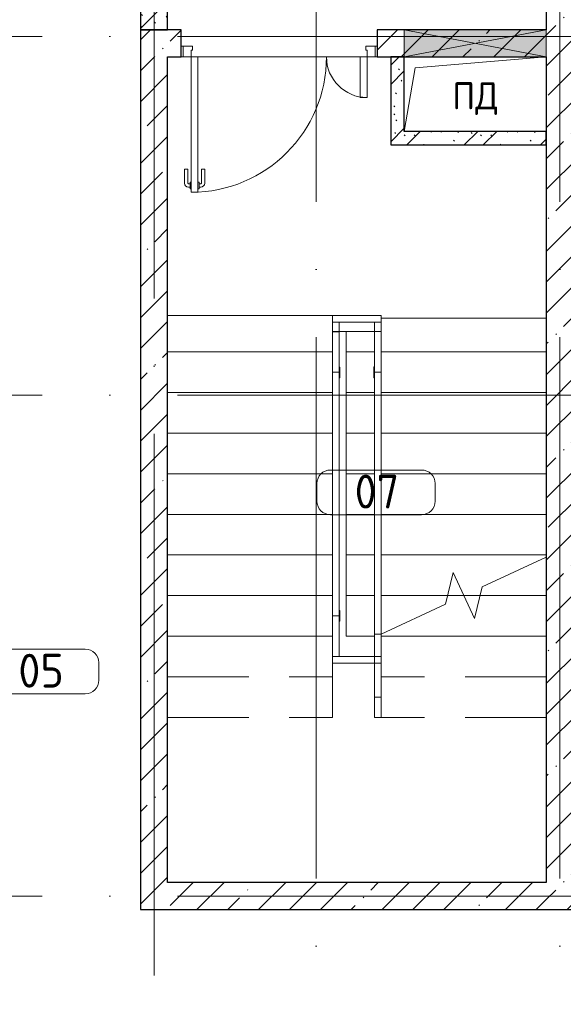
# Model space of a CAD drawing. Header units: millimetres. Extents: x -19737 to 100106, y -4436 to 96517.
# Tile 49 of 59: x 77068 to 81087, y 1950 to 9225. Entities that reach past the tile are written whole.
import ezdxf

# ---------------------------------------------------------------- set-up
doc = ezdxf.new("R2010")
doc.units = ezdxf.units.MM
for name, pattern in [('ADSK_Линия сетки', [5000, 4000, -500, 0, -500]), ('ADSK_Сверху_2_', [900, 600, -300]), ('ADSK_Сверху_4_', [900, 600, -300]), ('Штриховая', [1000, 600, -400])]:
    doc.linetypes.add(name, pattern=pattern)
for name, color, linetype, lineweight in [('_Сверху_ - Линия разреза ограждения', 7, 'ADSK_Сверху_2_', 18), ('_Сверху_ - Перила', 7, 'ADSK_Сверху_2_', 18), ('A-____-NOTE-TEXT', 7, 'Continuous', 18), ('A-AREA-____-IDEN', 7, 'Continuous', 9), ('A-DOOR-____-MCUT', 7, 'Continuous', 9), ('A-DOOR-____-OTLN', 7, 'Continuous', 18), ('A-DOOR-FRAM-MCUT', 7, 'Continuous', 9), ('A-FLOR-____-OTLN', 7, 'Continuous', 18), ('A-GENM-____-OTLN', 7, 'Continuous', 18), ('A-GLAZ-____-MCUT', 7, 'Continuous', 9), ('A-GLAZ-____-OTLN', 7, 'Continuous', 18), ('A-WALL-____-MCUT', 7, 'Continuous', 40), ('A-WALL-____-PATT', 7, 'Continuous', 40), ('I-WALL-____-MCUT', 7, 'Continuous', 40), ('M-EQPM-____-OTLN', 7, 'Continuous', 18), ('S-GRID-____-OTLN', 7, 'Continuous', 9), ('S-STRS-____-MBND', 7, 'ADSK_Сверху_2_', 18), ('S-STRS-____-OTLN', 7, 'Continuous', 18), ('Ограждение', 7, 'Continuous', 18), ('Опоры', 7, 'Continuous', 18), ('Перила', 7, 'Continuous', 18), ('Поручни', 7, 'Continuous', 18)]:
    doc.layers.add(name, color=color, linetype=linetype, lineweight=lineweight)
doc.styles.add('GOST Common', font='GOST_Common.ttf', dxfattribs={"height": 200})
doc.styles.add('GOST Common_2', font='GOST_Common.ttf', dxfattribs={"height": 250})
pattern_1 = [(45, (0, 0), (-228.0985, 228.0985), []), (45, (228.1, 0), (-228.0985, 228.0985), [403.225, -80.645, 6.706, -73.939])]
pattern_2 = [(135, (300.56, 377.28), (-565.6854, 6e-14), [10, -790]), (135, (349.8, 474.73), (-565.6854, 6e-14), [10, -790]), (135, (423.93, 473.06), (-565.6854, 6e-14), [10, -790]), (135, (229.92, 447.9), (-565.6854, 6e-14), [10, -790]), (135, (155.08, 447.9), (-565.6854, 6e-14), [10, -790]), (135, (114.9, 369.03), (-565.6854, 6e-14), [10, -790]), (135, (132.43, 285.8), (-565.6854, 6e-14), [10, -790]), (135, (214.66, 322), (-565.6854, 6e-14), [10, -790]), (135, (198.16, 261.88), (-565.6854, 6e-14), [10, -790]), (135, (45.2, 272.9), (-565.6854, 6e-14), [10, -790]), (135, (42.32, 336.16), (-565.6854, 6e-14), [10, -790]), (135, (92.26, 192.24), (-565.6854, 6e-14), [10, -790]), (135, (7.07, 149.2), (-565.6854, 6e-14), [10, -790]), (135, (80.6, 95.1), (-565.6854, 6e-14), [10, -790]), (135, (79.53, 36.94), (-565.6854, 6e-14), [10, -790]), (135, (153.87, 74.56), (-565.6854, 6e-14), [10, -790]), (135, (228.35, 124.8), (-565.6854, 6e-14), [10, -790]), (135, (279.75, 180.4), (-565.6854, 6e-14), [10, -790]), (135, (282.9, 31.63), (-565.6854, 6e-14), [10, -790]), (135, (377.38, 53.45), (-565.6854, 6e-14), [10, -790]), (135, (352.28, 102.7), (-565.6854, 6e-14), [10, -790]), (135, (354.05, 0), (-565.6854, 6e-14), [10, -790]), (135, (553.23, 16.45), (-565.6854, 6e-14), [10, -790]), (135, (542.38, 63.45), (-565.6854, 6e-14), [10, -790]), (135, (536.58, 239.3), (-565.6854, 6e-14), [10, -790]), (135, (475.85, 203.9), (-565.6854, 6e-14), [10, -790]), (135, (475.85, 316.54), (-565.6854, 6e-14), [10, -790]), (135, (520.8, 408.7), (-565.6854, 6e-14), [10, -790]), (135, (551.1, 470.8), (-565.6854, 6e-14), [10, -790]), (135, (235.25, 537.93), (-565.6854, 6e-14), [10, -790]), (135, (407.25, 547.65), (-565.6854, 6e-14), [10, -790]), (135, (94.5, 558.6), (-565.6854, 6e-14), [10, -790]), (135, (46.4, 532.3), (-565.6854, 6e-14), [10, -790]), (135, (85.56, 465.04), (-565.6854, 6e-14), [10, -790]), (135, (355.53, 181.14), (-565.6854, 6e-14), [10, -790]), (135, (362.23, 243.6), (-565.6854, 6e-14), [10, -790]), (135, (413.45, 344.1), (-565.6854, 6e-14), [10, -790]), (135, (286.3, 273.25), (-565.6854, 6e-14), [10, -790]), (135, (423.02, 263.72), (-565.6854, 6e-14), [10, -790]), (135, (162.94, 190.2), (-565.6854, 6e-14), [10, -790]), (135, (470.25, 120.93), (-565.6854, 6e-14), [10, -790]), (135, (484.48, 9.78), (-565.6854, 6e-14), [10, -790]), (45, (0, 212.13), (-565.6854, 0), []), (45, (212.13, 0), (-565.6854, 0), []), (45, (353.55, 0), (-565.6854, 0), []), (45, (0, 353.55), (-565.6854, 0), [])]

# ---------------------------------------------------------------- blocks, each defined once
blk = doc.blocks.new('АР_Дверь двупольная - 1450х2100h_1000_300__ЛК_EIS60-3000650-02_К4')
at = {"layer": 'A-DOOR-____-MCUT', "color": 254, "lineweight": 15, "true_color": 0xcccccc}
for p, q in [((650, 1100), (600, 1100)), ((600, 1100), (600, 100)), ((650, 100), (650, 1100)), ((-650, 100), (-650, 400)), ((-650, 400), (-600, 400)), ((-600, 400), (-600, 100)), ((-600, 100), (-650, 100)), ((600, 100), (650, 100))]:
    blk.add_line(p, q, dxfattribs=at)
at = {"layer": 'A-DOOR-____-OTLN', "color": 254, "lineweight": 5, "true_color": 0xcccccc}
for p, q in [((550, 930), (550, 1032.5)), ((575, 930), (575, 1032.5)), ((592, 1062.5), (580, 1062.5)), ((592, 1037.5), (580, 1037.5)), ((592, 1075), (592, 1025)), ((600, 1075), (592, 1075)), ((592, 1025), (600, 1025)), ((650, 1075), (658, 1075)), ((658, 1025), (650, 1025)), ((658, 1075), (658, 1025)), ((658, 1062.5), (670, 1062.5)), ((658, 1037.5), (670, 1037.5)), ((675, 930), (675, 1032.5)), ((700, 930), (700, 1032.5)), ((575, 930), (550, 930)), ((675, 930), (700, 930))]:
    blk.add_line(p, q, dxfattribs=at)
at = {"layer": 'A-DOOR-____-OTLN', "color": 254, "lineweight": 13, "true_color": 0xcccccc}
for centre, radius, start, end in [((650, 100), 1000, 90, 180), ((-650, 100), 300, 0, 90)]:
    blk.add_arc(centre, radius, start, end, dxfattribs=at)
at = {"layer": 'A-DOOR-____-OTLN', "color": 254, "lineweight": 5, "true_color": 0xcccccc}
for centre, radius, start, end in [((580, 1032.5), 30, 90, 180), ((580, 1032.5), 4.99, 90, 180), ((670, 1032.5), 30, 0, 90), ((670, 1032.5), 4.99, 0, 90)]:
    blk.add_arc(centre, radius, start, end, dxfattribs=at)
at = {"layer": 'A-DOOR-FRAM-MCUT', "color": 254, "lineweight": 15, "true_color": 0xcccccc}
for p, q in [((-710, 100), (-725, 100)), ((-710, 100), (-650, 100)), ((-710, 20), (-710, 100)), ((-650, 100), (-650, 50)), ((710, 100), (650, 100)), ((650, 100), (650, 50)), ((710, 20), (710, 100)), ((710, 100), (725, 100)), ((-710, 20), (-725, 20)), ((-640, 20), (-710, 20)), ((-650, 50), (-640, 50)), ((-640, 50), (-640, 20)), ((650, 50), (640, 50)), ((640, 50), (640, 20)), ((640, 20), (710, 20)), ((710, 20), (725, 20))]:
    blk.add_line(p, q, dxfattribs=at)
blk = doc.blocks.new('АР_Отверстие прямоугольное - ОВВ-2612340-02_К4')
at = {"layer": 'A-GLAZ-____-OTLN', "lineweight": 13, "true_color": 0xf9f9f9}
blk.add_hatch(color=7, dxfattribs=at).paths.add_polyline_path([(650, -100), (650, 100), (-400, 100), (-400, -100)])
at = {"layer": 'A-GLAZ-____-MCUT', "color": 254, "lineweight": 15, "true_color": 0xcccccc}
for p, q in [((-400, 100), (-400, -100)), ((650, 100), (650, -100))]:
    blk.add_line(p, q, dxfattribs=at)
at = {"layer": 'A-GLAZ-____-OTLN', "color": 254, "lineweight": 5, "true_color": 0xcccccc}
for p, q in [((650, 100), (-400, -100)), ((-400, 100), (650, -100))]:
    blk.add_line(p, q, dxfattribs=at)
at = {"layer": 'A-GLAZ-____-OTLN', "color": 254, "lineweight": 13, "true_color": 0xcccccc}
for p, q in [((650, 100), (-400, 100)), ((-400, 100), (-400, -100)), ((650, -100), (650, 100)), ((-400, -100), (650, -100))]:
    blk.add_line(p, q, dxfattribs=at)
blk = doc.blocks.new('Ступень_Л_4_01_1этаж - Ступень_Л_4_01_1этаж-3626489-02_К4')
at = {"layer": 'S-STRS-____-OTLN', "color": 254, "lineweight": 13, "true_color": 0xcccccc}
blk.add_line((14030, 12270), (15250, 12270), dxfattribs=at)
blk = doc.blocks.new('Ограждение - Ограждение-3875379-02_К4')
at = {"layer": 'Поручни', "color": 254, "lineweight": 13, "true_color": 0xcccccc}
for p, q in [((13670, 11869.7), (13720, 11869.7)), ((13670, 10070), (13670, 11869.7)), ((13720, 10070), (13720, 11869.7)), ((13720, 10070), (13670, 10070))]:
    blk.add_line(p, q, dxfattribs=at)
blk = doc.blocks.new('Ограждение - Ограждение-3887694-02_К4')
at = {"layer": 'Поручни', "color": 254, "lineweight": 13, "true_color": 0xcccccc}
for p, q in [((13670, 12240), (13670, 12290)), ((14030, 12290), (13670, 12290)), ((13670, 12240), (14030, 12240)), ((14030, 12290), (14030, 12240))]:
    blk.add_line(p, q, dxfattribs=at)
blk = doc.blocks.new('Ограждение - Ограждение-3888141-02_К4')
at = {"layer": '_Сверху_ - Линия разреза ограждения', "color": 254, "linetype": 'ADSK_Сверху_4_', "lineweight": 13, "true_color": 0xcccccc}
for p, q in [((13980, 9935.6), (13980, 9470)), ((13980, 9935.6), (13980, 9470)), ((14030, 9935.6), (14030, 9470)), ((14030, 9935.6), (14030, 9470)), ((14030, 9470), (13980, 9470)), ((14030, 9470), (13980, 9470))]:
    blk.add_line(p, q, dxfattribs=at)
at = {"layer": 'Поручни', "color": 254, "lineweight": 13, "true_color": 0xcccccc}
for p, q in [((13980, 11870), (14030, 11870)), ((13980, 11870), (13980, 9935.6)), ((14030, 11870), (14030, 9935.6)), ((13980, 9935.6), (14030, 9935.6)), ((13980, 9935.6), (14030, 9935.6))]:
    blk.add_line(p, q, dxfattribs=at)
blk = doc.blocks.new('Ограждение - Ограждение-3894189-02_К4')
at = {"layer": 'Поручни', "color": 254, "lineweight": 13, "true_color": 0xcccccc}
for p, q in [((13670, 9720), (13670, 9770)), ((13980, 9770), (13720, 9770)), ((14030, 9770), (14030, 9720)), ((13670, 9720), (14030, 9720))]:
    blk.add_line(p, q, dxfattribs=at)
blk = doc.blocks.new('Тип перил - Перила_Внутренний_-3927408-02_К4')
at = {"layer": 'Перила', "color": 254, "lineweight": 13, "true_color": 0xcccccc}
for p, q in [((13670, 11869.7), (13720, 11869.7)), ((13670, 10070), (13670, 11869.7)), ((13720, 11869.7), (13720, 10070)), ((13720, 10070), (13670, 10070))]:
    blk.add_line(p, q, dxfattribs=at)
blk = doc.blocks.new('Тип перил - Перила_Внутренний_-V35-02_К4')
at = {"layer": 'Перила', "color": 254, "lineweight": 13, "true_color": 0xcccccc}
for p, q in [((13670, 11869.7), (13720, 11869.7)), ((13670, 10070), (13670, 11869.7)), ((13720, 10070), (13720, 11869.7)), ((13670, 10070), (13720, 10070))]:
    blk.add_line(p, q, dxfattribs=at)
blk = doc.blocks.new('PRJ_Опора_Прямоугольная_КТорцу_ОТДЕЛКА - PRJ_Опора_Прямоугольная_КТорцу_ОТДЕЛКА-3931460-02_К4')
at = {"layer": 'Опоры', "color": 254, "lineweight": 13, "true_color": 0xcccccc}
for p, q in [((-40, -25), (-40, -30)), ((40, -30), (-40, -30)), ((40, -25), (40, -30))]:
    blk.add_line(p, q, dxfattribs=at)
blk = doc.blocks.new('Тип перил - Перила_Внутренний_-3927423-02_К4')
at = {"layer": '_Сверху_ - Перила', "color": 254, "linetype": 'ADSK_Сверху_4_', "lineweight": 13, "true_color": 0xcccccc}
for p, q in [((13980, 9935.6), (13980, 9470)), ((14030, 9935.6), (14030, 9470)), ((14030, 9470), (13980, 9470))]:
    blk.add_line(p, q, dxfattribs=at)
at = {"layer": 'Перила', "color": 254, "lineweight": 13, "true_color": 0xcccccc}
for p, q in [((14030, 11870), (13980, 11870)), ((13980, 11870), (13980, 9935.6)), ((14030, 11870), (14030, 9935.6)), ((13980, 9935.6), (14030, 9935.6))]:
    blk.add_line(p, q, dxfattribs=at)
blk = doc.blocks.new('PRJ_Опора_Прямоугольная_КТорцу_230323 - PRJ_Опора_Прямоугольная_КТорцу_230323-3870851-02_К4')
at = {"layer": 'Опоры', "color": 254, "lineweight": 13, "true_color": 0xcccccc}
for p, q in [((-40, -25), (-40, -30)), ((40, -30), (-40, -30)), ((40, -25), (40, -30))]:
    blk.add_line(p, q, dxfattribs=at)
blk = doc.blocks.new('Ограждение - Ограждение-3930257-02_К4')
at = {"layer": 'Поручни', "color": 254, "lineweight": 13, "true_color": 0xcccccc}
for p, q in [((13980, 9935.6), (13980, 9770)), ((14030, 9935.6), (14030, 9770)), ((14030, 9770), (13980, 9770))]:
    blk.add_line(p, q, dxfattribs=at)
blk = doc.blocks.new('Ограждение - Ограждение-3931482-02_К4')
at = {"layer": 'Поручни', "color": 254, "lineweight": 13, "true_color": 0xcccccc}
for p, q in [((13670, 12240), (13720, 12240)), ((13670, 12240), (13670, 12170)), ((13720, 12170), (13720, 12240))]:
    blk.add_line(p, q, dxfattribs=at)
blk = doc.blocks.new('Ограждение - Ограждение-3931560-02_К4')
at = {"layer": 'Поручни', "color": 254, "lineweight": 13, "true_color": 0xcccccc}
for p, q in [((13980, 12240), (14030, 12240)), ((13980, 12240), (13980, 12170.2)), ((14030, 12170.2), (14030, 12240))]:
    blk.add_line(p, q, dxfattribs=at)
blk = doc.blocks.new('Ограждение - Ограждение-3931571-02_К4')
at = {"layer": 'Поручни', "color": 254, "lineweight": 13, "true_color": 0xcccccc}
for p, q in [((13670, 10070), (13720, 10070)), ((13670, 9770), (13670, 10070)), ((13720, 9770), (13720, 10070)), ((13720, 9770), (13670, 9770))]:
    blk.add_line(p, q, dxfattribs=at)
blk = doc.blocks.new('Тип перил - Перила_Внутренний_-3931577-02_К4')
at = {"layer": 'Перила', "color": 254, "lineweight": 13, "true_color": 0xcccccc}
for p, q in [((13670, 10070), (13720, 10070)), ((13670, 9770), (13670, 10070)), ((13720, 10070), (13720, 9770)), ((13720, 9770), (13670, 9770))]:
    blk.add_line(p, q, dxfattribs=at)
blk = doc.blocks.new('Тип перил - Перила_Внутренний_-V36-02_К4')
at = {"layer": 'Перила', "color": 254, "lineweight": 13, "true_color": 0xcccccc}
for p, q in [((13670, 10070), (13720, 10070)), ((13670, 9770), (13670, 10070)), ((13720, 9770), (13720, 10070)), ((13670, 9770), (13720, 9770))]:
    blk.add_line(p, q, dxfattribs=at)
blk = doc.blocks.new('Ограждение - Ограждение-3931731-02_К4')
at = {"layer": 'Поручни', "color": 254, "lineweight": 13, "true_color": 0xcccccc}
for p, q in [((13670, 12170), (13720, 12170)), ((13670, 11869.7), (13670, 12169.1)), ((13720, 11869.7), (13720, 12169.1)), ((13720, 11869.7), (13670, 11869.7))]:
    blk.add_line(p, q, dxfattribs=at)
blk = doc.blocks.new('Тип перил - Перила_Внутренний_-3931737-02_К4')
at = {"layer": 'Перила', "color": 254, "lineweight": 13, "true_color": 0xcccccc}
for p, q in [((13670, 12170), (13670, 12169.1)), ((13670, 12169.1), (13720, 12169.1)), ((13670, 11869.7), (13670, 12169.1)), ((13720, 12169.1), (13720, 12170)), ((13720, 12169.1), (13720, 11869.7)), ((13720, 11869.7), (13670, 11869.7))]:
    blk.add_line(p, q, dxfattribs=at)
blk = doc.blocks.new('Тип перил - Перила_Внутренний_-V37-02_К4')
at = {"layer": 'Перила', "color": 254, "lineweight": 13, "true_color": 0xcccccc}
for p, q in [((13670, 12170), (13720, 12170)), ((13670, 11869.7), (13670, 12169.1)), ((13720, 11869.7), (13720, 12169.1)), ((13670, 11869.7), (13720, 11869.7))]:
    blk.add_line(p, q, dxfattribs=at)
blk = doc.blocks.new('Ограждение - Ограждение-3932380-02_К4')
at = {"layer": 'Поручни', "color": 254, "lineweight": 13, "true_color": 0xcccccc}
for p, q in [((13980, 12170.2), (14030, 12170.2)), ((13980, 12170.2), (13980, 11870.2)), ((14030, 12170.2), (14030, 11870.2)), ((14030, 11870.2), (13980, 11870.2))]:
    blk.add_line(p, q, dxfattribs=at)
blk = doc.blocks.new('Ограждение - Ограждение-3932493-02_К4')
at = {"layer": '_Сверху_ - Линия разреза ограждения', "color": 254, "linetype": 'ADSK_Сверху_4_', "lineweight": 13, "true_color": 0xcccccc}
for p, q in [((13980, 9470), (14030, 9470)), ((13980, 9470), (13980, 9320)), ((13980, 9470), (14030, 9470)), ((13980, 9470), (13980, 9320)), ((14030, 9470), (14030, 9320)), ((14030, 9470), (14030, 9320)), ((14030, 9320), (13980, 9320)), ((14030, 9320), (13980, 9320))]:
    blk.add_line(p, q, dxfattribs=at)
blk = doc.blocks.new('АР_Канал вертикальный прямоугольный - ПД-3617950-02_К4')
at = {"layer": 'A-GENM-____-OTLN', "color": 253, "lineweight": 13, "true_color": 0xaaaaaa}
for p, q in [((-525, -275), (-525, 275)), ((-525, 275), (525, 275))]:
    blk.add_line(p, q, dxfattribs=at)
at = {"layer": 'M-EQPM-____-OTLN', "color": 253, "lineweight": 13, "true_color": 0xaaaaaa}
for p, q in [((-525, -275), (-525, 275)), ((-525, 275), (525, 275)), ((-445, 195), (525, 275)), ((525, 275), (525, -275)), ((-525, -275), (-445, 195)), ((525, -275), (-525, -275))]:
    blk.add_line(p, q, dxfattribs=at)
blk = doc.blocks.new('Наметкина 10_РД_АР_К4_отсоединено_rvt-1-02_К4')
at = {"layer": 'A-WALL-____-PATT', "lineweight": 5, "true_color": 0xcccccc}
h = blk.add_hatch(dxfattribs=at)
h.set_pattern_fill('FP_20', color=254, style=0, pattern_type=2)
h.set_pattern_definition(pattern_1)
h.paths.add_polyline_path([(99555.3, 2650), (99805.3, 2650), (99805.3, 13660), (99555.3, 13660), (99555.3, 2850)])
h.paths.add_polyline_path([(99805.3, 14660), (99805.3, 21105), (99555.3, 21105), (99555.3, 14660), (99761.3, 14660)])
h = blk.add_hatch(dxfattribs=at)
h.set_pattern_fill('FP_19', color=254, style=0, pattern_type=2)
h.set_pattern_definition(pattern_2)
h.paths.add_polyline_path([(96555.3, 9150), (96755.3, 9150), (96755.3, 9550), (96555.3, 9550)])
h.paths.add_polyline_path([(96755.3, 11000), (96755.3, 11250), (96555.3, 11250), (96555.3, 11000)])
h = blk.add_hatch(dxfattribs=at)
h.set_pattern_fill('FP_20', color=254, style=0, pattern_type=2)
h.set_pattern_definition(pattern_1)
h.paths.add_polyline_path([(99555.3, 8950), (99555.3, 9150), (98305.3, 9150), (98305.3, 8950), (98505.3, 8950)])
h.paths.add_polyline_path([(96755.3, 8950), (96855.3, 8950), (96855.3, 9150), (96555.3, 9150), (96555.3, 8950)])
h = blk.add_hatch(dxfattribs=at)
h.set_pattern_fill('FP_20', color=254, style=0, pattern_type=2)
h.set_pattern_definition(pattern_1)
h.paths.add_polyline_path([(96755.3, 2650), (96755.3, 8950), (96555.3, 8950), (96555.3, 2650)])
h = blk.add_hatch(dxfattribs=at)
h.set_pattern_fill('FP_19', color=254, style=0, pattern_type=2)
h.set_pattern_definition(pattern_2)
h.paths.add_polyline_path([(98505.3, 8300), (98505.3, 8950), (98405.3, 8950), (98405.3, 8300)])
h = blk.add_hatch(dxfattribs=at)
h.set_pattern_fill('FP_19', color=254, style=0, pattern_type=2)
h.set_pattern_definition(pattern_2)
h.paths.add_polyline_path([(99555.3, 8300), (99555.3, 8400), (98505.3, 8400), (98505.3, 8300)])
h = blk.add_hatch(dxfattribs=at)
h.set_pattern_fill('FP_20', color=254, style=0, pattern_type=2)
h.set_pattern_definition(pattern_1)
h.paths.add_polyline_path([(99555.3, 2650), (99555.3, 2850), (96755.3, 2850), (96755.3, 2650)])
at = {"layer": 'A-FLOR-____-OTLN', "color": 254, "lineweight": 13, "true_color": 0xcccccc}
for p, q in [((96855.3, 8950), (96870.3, 8950)), ((96870.3, 8950), (96855.3, 8950)), ((96980.3, 8950), (98180.3, 8950)), ((98180.3, 8950), (96980.3, 8950)), ((98290.3, 8950), (98305.3, 8950)), ((98305.3, 8950), (98290.3, 8950)), ((96755.3, 7040), (97975.3, 7040)), ((97975.3, 7040), (96755.3, 7040)), ((98335.3, 7020), (99555.3, 7020)), ((98025.3, 6920), (98285.3, 6920)), ((96755.3, 6770), (97975.3, 6770))]:
    blk.add_line(p, q, dxfattribs=at)
at = {"layer": 'A-WALL-____-MCUT', "color": 254, "lineweight": 30, "true_color": 0xcccccc}
for p, q in [((99555.3, 11250), (99555.3, 9150)), ((96855.3, 9150), (96555.3, 9150)), ((96555.3, 9150), (96555.3, 8950)), ((96855.3, 8950), (96855.3, 9150)), ((98505.3, 9150), (98305.3, 9150)), ((98305.3, 9150), (98305.3, 8950)), ((99555.3, 9150), (98505.3, 9150)), ((96555.3, 8950), (96555.3, 2650)), ((96755.3, 8950), (96855.3, 8950)), ((96755.3, 2850), (96755.3, 8950)), ((98305.3, 8950), (98505.3, 8950)), ((98505.3, 8950), (99555.3, 8950)), ((99555.3, 8950), (99555.3, 2850)), ((99555.3, 2850), (96755.3, 2850)), ((96555.3, 2650), (96755.3, 2650)), ((96755.3, 2650), (99555.3, 2650)), ((99555.3, 2650), (99805.3, 2650))]:
    blk.add_line(p, q, dxfattribs=at)
at = {"layer": 'I-WALL-____-MCUT', "color": 254, "lineweight": 30, "true_color": 0xcccccc}
for p, q in [((96555.3, 9550), (96555.3, 9150)), ((96755.3, 9150), (96755.3, 9550)), ((96555.3, 9150), (96755.3, 9150)), ((98405.3, 8950), (98405.3, 8300)), ((98505.3, 8950), (98405.3, 8950)), ((98505.3, 8400), (98505.3, 8950)), ((99555.3, 8400), (98505.3, 8400)), ((99555.3, 8300), (99555.3, 8400)), ((98405.3, 8300), (98505.3, 8300)), ((98505.3, 8300), (99555.3, 8300))]:
    blk.add_line(p, q, dxfattribs=at)
at = {"layer": 'S-STRS-____-MBND', "color": 254, "linetype": 'ADSK_Сверху_4_', "lineweight": 13, "true_color": 0xcccccc}
for p, q in [((96755.3, 6770), (97975.3, 6770)), ((96755.3, 4070), (96755.3, 6770)), ((97975.3, 4070), (97975.3, 6770)), ((96755.3, 6470), (97975.3, 6470)), ((96755.3, 6470), (97975.3, 6470)), ((96755.3, 6170), (97975.3, 6170)), ((96755.3, 6170), (97975.3, 6170)), ((96755.3, 5870), (97975.3, 5870)), ((96755.3, 5870), (97975.3, 5870)), ((96755.3, 5570), (97975.3, 5570)), ((96755.3, 5570), (97975.3, 5570)), ((96755.3, 5270), (97975.3, 5270)), ((96755.3, 5270), (97975.3, 5270)), ((96755.3, 4970), (97975.3, 4970)), ((96755.3, 4970), (97975.3, 4970)), ((98945.3, 4970), (98824.8, 4970)), ((98945.3, 4970), (98824.8, 4970)), ((99555.3, 4970), (99065.8, 4970)), ((99555.3, 4970), (99065.8, 4970)), ((99555.3, 4888.2), (99555.3, 4070)), ((96755.3, 4670), (97975.3, 4670)), ((96755.3, 4670), (97975.3, 4670)), ((98335.3, 4685.6), (98335.3, 4070)), ((99555.3, 4670), (98335.3, 4670)), ((99555.3, 4670), (98335.3, 4670)), ((96755.3, 4370), (97975.3, 4370)), ((96755.3, 4370), (97975.3, 4370)), ((99555.3, 4370), (98335.3, 4370)), ((99555.3, 4370), (98335.3, 4370)), ((96755.3, 4070), (97975.3, 4070)), ((96755.3, 4070), (97975.3, 4070)), ((99555.3, 4070), (98335.3, 4070))]:
    blk.add_line(p, q, dxfattribs=at)
at = {"layer": 'S-STRS-____-MBND', "color": 254, "linetype": 'Continuous', "lineweight": 13, "true_color": 0xcccccc}
for p, q in [((99081.2, 5033.4), (99555.3, 5254.5)), ((98809.3, 4906.6), (98866.1, 5139.9)), ((98866.1, 5139.9), (99024.5, 4800.1)), ((99024.5, 4800.1), (99081.2, 5033.4)), ((98335.3, 4685.6), (98809.3, 4906.6))]:
    blk.add_line(p, q, dxfattribs=at)
at = {"layer": 'S-STRS-____-OTLN', "color": 254, "lineweight": 13, "true_color": 0xcccccc}
for p, q in [((98075.3, 6920), (98075.3, 6770)), ((96755.3, 6770), (97975.3, 6770)), ((98075.3, 6770), (98075.3, 6470)), ((98285.3, 6770), (98075.3, 6770)), ((99555.3, 6770), (98335.3, 6770)), ((96755.3, 6470), (97975.3, 6470)), ((98075.3, 6470), (98075.3, 6170)), ((98285.3, 6470), (98075.3, 6470)), ((99555.3, 6470), (98335.3, 6470)), ((96755.3, 6170), (97975.3, 6170)), ((98075.3, 6170), (98075.3, 5870)), ((98285.3, 6170), (98075.3, 6170)), ((99555.3, 6170), (98335.3, 6170)), ((96755.3, 5870), (97975.3, 5870)), ((98075.3, 5870), (98075.3, 5570)), ((98285.3, 5870), (98075.3, 5870)), ((99555.3, 5870), (98335.3, 5870)), ((96755.3, 5570), (97975.3, 5570)), ((98075.3, 5570), (98075.3, 5270)), ((98285.3, 5570), (98075.3, 5570)), ((99555.3, 5570), (98335.3, 5570)), ((96755.3, 5270), (97975.3, 5270)), ((98075.3, 5270), (98075.3, 4970)), ((98285.3, 5270), (98075.3, 5270)), ((99555.3, 5270), (98335.3, 5270)), ((96755.3, 4970), (97975.3, 4970)), ((98075.3, 4970), (98075.3, 4670)), ((98285.3, 4970), (98075.3, 4970)), ((98824.8, 4970), (98335.3, 4970)), ((98945.3, 4970), (98824.8, 4970)), ((99065.8, 4970), (98945.3, 4970)), ((99555.3, 4970), (99065.8, 4970)), ((96755.3, 4670), (97975.3, 4670)), ((98285.3, 4670), (98075.3, 4670)), ((99555.3, 4670), (98335.3, 4670))]:
    blk.add_line(p, q, dxfattribs=at)
at = {"layer": 'S-STRS-____-OTLN', "color": 254, "linetype": 'Штриховая', "lineweight": 13, "true_color": 0xcccccc}
for p, q in [((98285.3, 6770), (98075.3, 6770)), ((99555.3, 6770), (98335.3, 6770)), ((96755.3, 6470), (97975.3, 6470)), ((98285.3, 6470), (98075.3, 6470)), ((99555.3, 6470), (98335.3, 6470)), ((96755.3, 6170), (97975.3, 6170)), ((98285.3, 6170), (98075.3, 6170)), ((99555.3, 6170), (98335.3, 6170)), ((96755.3, 5870), (97975.3, 5870)), ((98285.3, 5870), (98075.3, 5870)), ((99555.3, 5870), (98335.3, 5870)), ((96755.3, 5570), (97975.3, 5570)), ((98285.3, 5570), (98075.3, 5570)), ((99555.3, 5570), (98335.3, 5570)), ((96755.3, 5270), (97975.3, 5270)), ((98285.3, 5270), (98075.3, 5270)), ((99555.3, 5270), (98335.3, 5270)), ((96755.3, 4970), (97975.3, 4970)), ((98285.3, 4970), (98075.3, 4970)), ((98824.8, 4970), (98335.3, 4970)), ((98945.3, 4970), (98824.8, 4970)), ((99065.8, 4970), (98945.3, 4970)), ((99555.3, 4970), (99065.8, 4970)), ((96755.3, 4670), (97975.3, 4670))]:
    blk.add_line(p, q, dxfattribs=at)
at = {"layer": 'A-DOOR-____-OTLN', "color": 254, "lineweight": 13, "true_color": 0xcccccc, "rotation": 180}
blk.add_blockref('АР_Дверь двупольная - 1450х2100h_1000_300__ЛК_EIS60-3000650-02_К4', (97580.3, 9050), dxfattribs=at)
at = {"layer": 'A-GLAZ-____-OTLN', "color": 254, "lineweight": 13, "true_color": 0xcccccc}
blk.add_blockref('АР_Отверстие прямоугольное - ОВВ-2612340-02_К4', (98905.3, 9050), dxfattribs=at)
at = {"layer": 'M-EQPM-____-OTLN', "color": 253, "lineweight": 5, "true_color": 0xaaaaaa}
blk.add_blockref('АР_Канал вертикальный прямоугольный - ПД-3617950-02_К4', (99030.3, 8675), dxfattribs=at)
at = {"layer": 'S-STRS-____-OTLN', "color": 254, "lineweight": 13, "true_color": 0xcccccc}
blk.add_blockref('Ступень_Л_4_01_1этаж - Ступень_Л_4_01_1этаж-3626489-02_К4', (84305.3, -5250), dxfattribs=at)
at = {"layer": 'Ограждение', "color": 254, "lineweight": 13, "true_color": 0xcccccc}
for name in ['Ограждение - Ограждение-3887694-02_К4', 'Ограждение - Ограждение-3931482-02_К4', 'Ограждение - Ограждение-3931560-02_К4', 'Ограждение - Ограждение-3931731-02_К4', 'Ограждение - Ограждение-3932380-02_К4', 'Ограждение - Ограждение-3875379-02_К4', 'Ограждение - Ограждение-3888141-02_К4', 'Ограждение - Ограждение-3931571-02_К4', 'Ограждение - Ограждение-3930257-02_К4', 'Ограждение - Ограждение-3894189-02_К4', 'Ограждение - Ограждение-3932493-02_К4']:
    blk.add_blockref(name, (84305.3, -5250), dxfattribs=at)
at = {"layer": 'Опоры', "color": 254, "lineweight": 13, "true_color": 0xcccccc}
for name, p, rotation in [('PRJ_Опора_Прямоугольная_КТорцу_ОТДЕЛКА - PRJ_Опора_Прямоугольная_КТорцу_ОТДЕЛКА-3931460-02_К4', (98000.3, 6618), 89.99999999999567), ('PRJ_Опора_Прямоугольная_КТорцу_230323 - PRJ_Опора_Прямоугольная_КТорцу_230323-3870851-02_К4', (98310.3, 6620), 269.9999999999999), ('PRJ_Опора_Прямоугольная_КТорцу_ОТДЕЛКА - PRJ_Опора_Прямоугольная_КТорцу_ОТДЕЛКА-3931460-02_К4', (98000.3, 4820), 89.99999999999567)]:
    blk.add_blockref(name, p, dxfattribs=dict(at, rotation=rotation))
at = {"layer": 'Перила', "color": 254, "lineweight": 13, "true_color": 0xcccccc}
for name in ['Тип перил - Перила_Внутренний_-3931737-02_К4', 'Тип перил - Перила_Внутренний_-V37-02_К4', 'Тип перил - Перила_Внутренний_-3927408-02_К4', 'Тип перил - Перила_Внутренний_-V35-02_К4', 'Тип перил - Перила_Внутренний_-3927423-02_К4', 'Тип перил - Перила_Внутренний_-3931577-02_К4', 'Тип перил - Перила_Внутренний_-V36-02_К4']:
    blk.add_blockref(name, (84305.3, -5250), dxfattribs=at)
at = {"layer": 'A-____-NOTE-TEXT', "color": 253, "lineweight": 5, "true_color": 0xaaaaaa, "insert": (98861.1, 8762.2), "char_height": 200, "width": 416.877, "attachment_point": 1, "style": 'GOST Common'}
blk.add_mtext('ПД', dxfattribs=at)
blk = doc.blocks.new('Марка помещения 2 - Марка помещения 2-1605974-02_К4')
at = {"layer": 'A-AREA-____-IDEN', "color": 253, "true_color": 0xaaaaaa}
for p, q in [((-1.797, 0.841), (1.569, 0.841)), ((-2.297, -0.309), (-2.297, 0.341)), ((2.069, 0.341), (2.069, -0.309)), ((1.569, -0.809), (-1.797, -0.809))]:
    blk.add_line(p, q, dxfattribs=at)
for centre, start, end in [((-1.797, 0.341), 90, 180), ((1.569, 0.341), 0, 90), ((-1.797, -0.309), 180, 270), ((1.569, -0.309), 270, 360)]:
    blk.add_arc(centre, 0.5, start, end, dxfattribs=at)

msp = doc.modelspace()

# ---------------------------------------------------------------- linework, layer by layer
at = {"layer": 'S-GRID-____-OTLN', "color": 253, "linetype": 'ADSK_Линия сетки', "true_color": 0xaaaaaa}
for p, q in [((78061.2, -2836.1), (78061.2, 27708.6)), ((79261.2, -2121.2), (79261.2, 27708.6)), ((81061.2, -2121.2), (81061.2, 27708.6)), ((92235.8, 9100), (62223, 9100)), ((92235.8, 6450), (62223, 6450)), ((92235.8, 2750), (62223, 2750))]:
    msp.add_line(p, q, dxfattribs=at)

# ---------------------------------------------------------------- block references
at = {"lineweight": 5}
msp.add_blockref('Наметкина 10_РД_АР_К4_отсоединено_rvt-1-02_К4', (-18594.1, 0), dxfattribs=at)
at = {"layer": 'A-AREA-____-IDEN', "color": 253, "true_color": 0xaaaaaa, "xscale": 199.9999999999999, "yscale": 199.9999999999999, "zscale": 199.9999999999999}
for p in [(79725.5, 5729.6), (77239.4, 4406.2)]:
    msp.add_blockref('Марка помещения 2 - Марка помещения 2-1605974-02_К4', p, dxfattribs=at)

# ---------------------------------------------------------------- texts
at = {"layer": 'A-AREA-____-IDEN', "color": 253, "true_color": 0xaaaaaa, "char_height": 250, "width": 448.945, "attachment_point": 1, "style": 'GOST Common_2'}
for s, insert in [('07', (79544, 5863.3)), ('05', (77057.9, 4540))]:
    msp.add_mtext(s, dxfattribs=dict(at, insert=insert))

doc.saveas('drawing.dxf')
